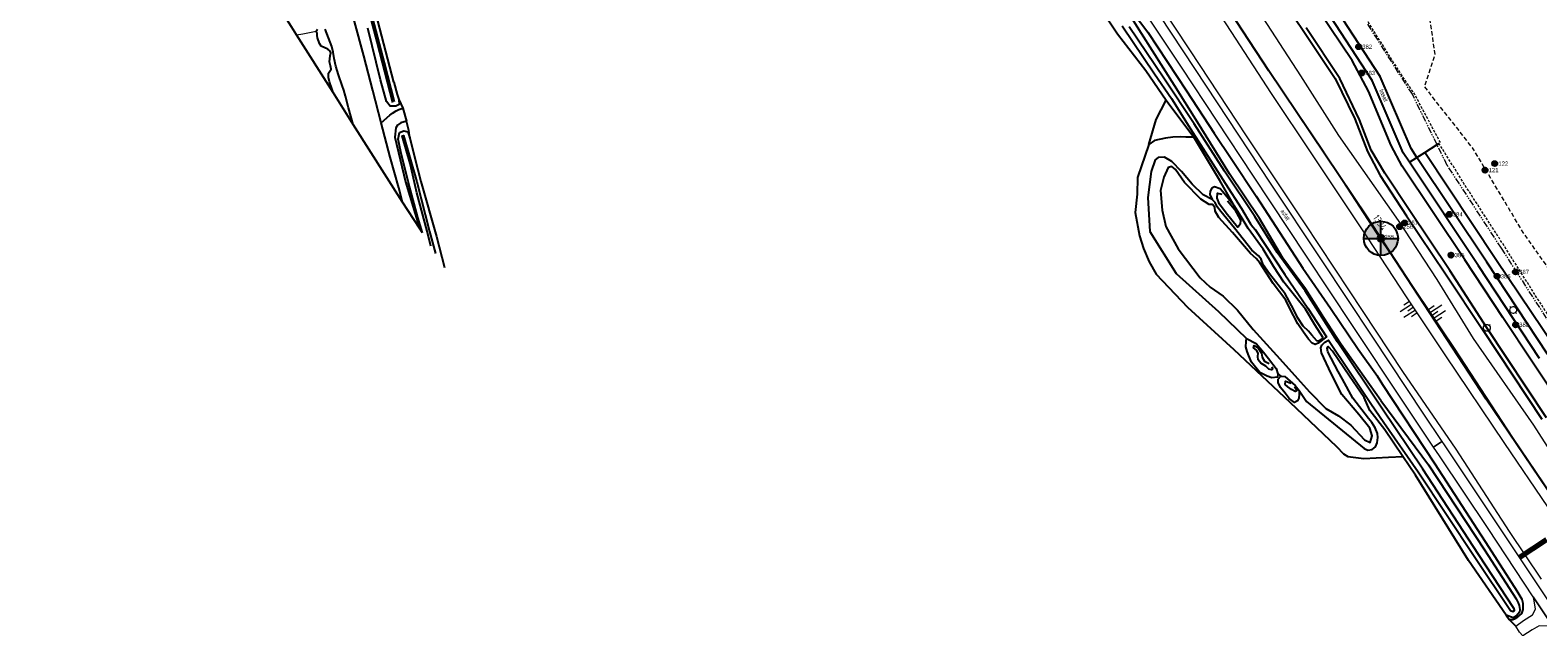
# Model space of a CAD drawing. Header units: metres. Extents: x 62183 to 64287, y 386037 to 390061.
# Tile 15 of 38: x 62724 to 63165, y 387622 to 387797. Entities that reach past the tile are written whole.
import ezdxf
from ezdxf.enums import TextEntityAlignment as Align

# ---------------------------------------------------------------- set-up
doc = ezdxf.new("R2010")
doc.units = ezdxf.units.M
for name, pattern in [('CENTER2', [28.575, 19.05, -3.175, 3.175, -3.175]), ('HIDDEN', [0.375, 0.25, -0.125]), ('PHANTOM2', [1.25, 0.625, -0.125, 0.125, -0.125, 0.125, -0.125])]:
    doc.linetypes.add(name, pattern=pattern)
doc.layers.get('0').update_dxf_attribs({"linetype": 'CONTINUOUS'})
for name, color, linetype in [('0 @ 0.5', 7, 'CONTINUOUS'), ('0 @ 1', 7, 'CONTINUOUS'), ('0 @ 5', 7, 'CONTINUOUS'), ('BS-BINNENKRUINLIJN-KPN', 253, 'CONTINUOUS'), ('BS-BINNENTEENLIJN-KPN', 253, 'CONTINUOUS'), ('BS-INSTEEK-SLOOT-KPN', 253, 'CONTINUOUS'), ('BS-OVERIG-KPN', 253, 'CONTINUOUS'), ('BS-SCHEIDINGSL-TALUDBEKL-NTZ', 253, 'CONTINUOUS'), ('BS-SCHEIDINGSLIJN-TALUDBEKL', 253, 'CONTINUOUS'), ('BS-VLAKAFSLUITING', 253, 'CONTINUOUS'), ('BS-WATERLIJN-KPN', 253, 'CONTINUOUS')]:
    doc.layers.add(name, color=color, linetype=linetype)
for name, color, linetype, lineweight in [('BS-Boorpunten', 253, 'CONTINUOUS', 25), ('BS-Boorpuntnummer', 253, 'CONTINUOUS', 25), ('BS-Dijkpaal', 2, 'CONTINUOUS', 25), ('BS-Dijkpaalnr', 6, 'CONTINUOUS', 25), ('BS-KANT-KREUKELBERM', 35, 'PHANTOM2', 0), ('BS-KANT-VERHARDING', 253, 'CONTINUOUS', 0), ('BS-KRUINLIJN', 253, 'CONTINUOUS', 0), ('BS-OVERIGE-PUNTEN', 253, 'CONTINUOUS', 0), ('BS-OVERIGE-TEKSTEN', 253, 'CONTINUOUS', 0), ('BS-PAAL-STEEN', 253, 'CONTINUOUS', 0), ('BS-RASTER', 253, 'RASTER', 0), ('BS-TEENLIJN', 11, 'CONTINUOUS', 0), ('BS-TEENSCHOT-GECONSTRUEERD', 1, 'HIDDEN', 13), ('BS-TUSSENBERM', 253, 'CONTINUOUS', 0), ('BS-ZANDLIJN', 2, 'HIDDEN', 20), ('Plts-Dwarsprofiel', 5, 'CENTER2', 70)]:
    doc.layers.add(name, color=color, linetype=linetype, lineweight=lineweight)
doc.layers.add('THEORETISCHE_NULLIJN', color=125, linetype='CONTINUOUS', plot=False)
doc.styles.add('ISO', font='isocp.shx', dxfattribs={"height": 2.5})
doc.linetypes.add('RASTER', pattern='A,3,-2,[200,RASTER,S=0.75,R=0,X=0,Y=0],-2,3', length=10)

# ---------------------------------------------------------------- blocks, each defined once
blk = doc.blocks.new('81', base_point=(62183.206022, 386036.879328))
at = {"layer": 'BS-OVERIGE-PUNTEN'}
blk.add_polyline3d([(62183.049772, 386036.410578, 0), (62182.924772, 386036.473078, 0), (62182.799772, 386036.598078, 0), (62182.737272, 386036.723078, 0), (62182.706022, 386036.848078, 0), (62182.737272, 386037.035578, 0), (62182.799772, 386037.160578, 0), (62182.924772, 386037.285578, 0), (62183.049772, 386037.348078, 0), (62183.174772, 386037.379328, 0), (62183.237272, 386037.379328, 0), (62183.362272, 386037.348078, 0), (62183.487272, 386037.285578, 0), (62183.612272, 386037.160578, 0), (62183.674772, 386037.035578, 0), (62183.706022, 386036.910578, 0), (62183.674772, 386036.723078, 0), (62183.612272, 386036.598078, 0), (62183.487272, 386036.473078, 0), (62183.362272, 386036.410578, 0), (62183.237272, 386036.379328, 0), (62183.174772, 386036.379328, 0)], close=True, dxfattribs=at)
for points in [[(62182.862272, 386037.223078, 0), (62182.706022, 386037.379328, 0)], [(62182.862272, 386036.535578, 0), (62182.706022, 386036.379328, 0)], [(62183.549772, 386037.223078, 0), (62183.706022, 386037.379328, 0)], [(62183.549772, 386036.535578, 0), (62183.706022, 386036.379328, 0)]]:
    blk.add_polyline3d(points, dxfattribs=at)
blk = doc.blocks.new('dijkpaal')
at = {"layer": 'BS-Dijkpaal'}
h = blk.add_hatch(color=256, dxfattribs=at)
h.paths.add_polyline_path([(0, 0), (0, 1, 0.414214), (-1, 0)])
h.paths.add_polyline_path([(1, 0), (0, 0), (0, -1, 0.414214)])
for p, q in [((0, -1), (0, 1)), ((-1, 0), (1, 0))]:
    blk.add_line(p, q, dxfattribs=at)
blk.add_circle((0, 0), 1, dxfattribs=at)
blk = doc.blocks.new('*U725')
at = {"layer": '0 @ 0.5', "xscale": 0.5, "yscale": 0.5, "zscale": 0.5}
blk.add_blockref('dijkpaal', (63119.559, 387735.658), dxfattribs=at)
at = {"layer": '0 @ 1'}
blk.add_blockref('dijkpaal', (63119.559, 387735.658), dxfattribs=at)
at = {"layer": '0 @ 5', "xscale": 5, "yscale": 5, "zscale": 5}
blk.add_blockref('dijkpaal', (63119.559, 387735.658), dxfattribs=at)
blk = doc.blocks.new('S03')
at = {"color": 0}
for p, q in [((-2.01, 0), (-2.01, -2.01)), ((-1, 0), (-1, -4.01)), ((0, 0), (0, -2.01)), ((1, 0), (1, -4.01)), ((2.01, 0), (2.01, -2.01))]:
    blk.add_line(p, q, dxfattribs=at)
blk = doc.blocks.new('S04')
at = {"color": 0}
for p, q in [((-2.01, 0), (-2.01, 2.01)), ((-1, 0), (-1, 4.01)), ((0, 0), (0, 2.01)), ((1, 0), (1, 4.01)), ((2.01, 0), (2.01, 2.01))]:
    blk.add_line(p, q, dxfattribs=at)
blk = doc.blocks.new('punt-boring')
at = {"layer": 'BS-Boorpunten'}
h = blk.add_hatch(color=8, dxfattribs=at)
h.dxf.hatch_style = 1
h.paths.add_polyline_path([(0.01, 1), (-0.87, -0.49), (0.86, -0.51)])
h = blk.add_hatch(color=1, dxfattribs=at)
h.dxf.hatch_style = 1
h.paths.add_polyline_path([(0.01, 1), (-0.87, -0.49), (0.86, -0.51)])
at = {"layer": 'BS-Boorpunten', "color": 8}
blk.add_lwpolyline([(0.01, 1), (-0.87, -0.49), (0.86, -0.51)], close=True, dxfattribs=at)
at = {"layer": 'BS-Boorpunten', "color": 1}
blk.add_lwpolyline([(0.01, 1), (-0.87, -0.49), (0.86, -0.51)], close=True, dxfattribs=at)
at = {"layer": 'BS-Boorpunten', "color": 8}
blk.add_circle((0, 0), 1, dxfattribs=at)
at = {"layer": 'BS-Boorpunten', "color": 1}
blk.add_circle((0, 0), 1, dxfattribs=at)
blk = doc.blocks.new('*U281', base_point=(63150.039, 387755.636))
at = {"layer": 'BS-Boorpunten', "xscale": 1.499999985, "yscale": 1.499999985, "zscale": 1.499999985}
blk.add_blockref('punt-boring', (63150.039, 387755.636), dxfattribs=at)
at = {"layer": 'BS-Boorpuntnummer', "linetype": 'ByBlock', "insert": (63152.159, 387755.636), "char_height": 2.5, "attachment_point": 4}
blk.add_mtext('121', dxfattribs=at)
blk = doc.blocks.new('*U282', base_point=(63152.885, 387757.552))
at = {"layer": 'BS-Boorpunten', "xscale": 1.499999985, "yscale": 1.499999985, "zscale": 1.499999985}
blk.add_blockref('punt-boring', (63152.885, 387757.552), dxfattribs=at)
at = {"layer": 'BS-Boorpuntnummer', "linetype": 'ByBlock', "insert": (63155.005, 387757.552), "char_height": 2.5, "attachment_point": 4}
blk.add_mtext('122', dxfattribs=at)
blk = doc.blocks.new('*U358', base_point=(63119.546, 387736.059))
at = {"layer": 'BS-Boorpunten', "xscale": 1.499999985, "yscale": 1.499999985, "zscale": 1.499999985}
blk.add_blockref('punt-boring', (63119.546, 387736.059), dxfattribs=at)
at = {"layer": 'BS-Boorpuntnummer', "linetype": 'ByBlock', "insert": (63121.666, 387736.059), "char_height": 2.5, "attachment_point": 4}
blk.add_mtext('255', dxfattribs=at)
blk = doc.blocks.new('*U359', base_point=(63125.038, 387739.095))
at = {"layer": 'BS-Boorpunten', "xscale": 1.499999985, "yscale": 1.499999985, "zscale": 1.499999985}
blk.add_blockref('punt-boring', (63125.038, 387739.095), dxfattribs=at)
at = {"layer": 'BS-Boorpuntnummer', "linetype": 'ByBlock', "insert": (63127.158, 387739.095), "char_height": 2.5, "attachment_point": 4}
blk.add_mtext('256', dxfattribs=at)
blk = doc.blocks.new('*U360', base_point=(63126.473, 387740.177))
at = {"layer": 'BS-Boorpunten', "xscale": 1.499999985, "yscale": 1.499999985, "zscale": 1.499999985}
blk.add_blockref('punt-boring', (63126.473, 387740.177), dxfattribs=at)
at = {"layer": 'BS-Boorpuntnummer', "linetype": 'ByBlock', "insert": (63128.593, 387740.177), "char_height": 2.5, "attachment_point": 4}
blk.add_mtext('257', dxfattribs=at)
blk = doc.blocks.new('*U577', base_point=(63113.048, 387791.753))
at = {"layer": 'BS-Boorpunten', "xscale": 1.499999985, "yscale": 1.499999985, "zscale": 1.499999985}
blk.add_blockref('punt-boring', (63113.048, 387791.753), dxfattribs=at)
at = {"layer": 'BS-Boorpuntnummer', "linetype": 'ByBlock', "insert": (63115.168, 387791.753), "char_height": 2.5, "attachment_point": 4}
blk.add_mtext('382', dxfattribs=at)
blk = doc.blocks.new('*U578', base_point=(63113.915, 387784.076))
at = {"layer": 'BS-Boorpunten', "xscale": 1.499999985, "yscale": 1.499999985, "zscale": 1.499999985}
blk.add_blockref('punt-boring', (63113.915, 387784.076), dxfattribs=at)
at = {"layer": 'BS-Boorpuntnummer', "linetype": 'ByBlock', "insert": (63116.035, 387784.076), "char_height": 2.5, "attachment_point": 4}
blk.add_mtext('383', dxfattribs=at)
blk = doc.blocks.new('*U579', base_point=(63139.544, 387742.697))
at = {"layer": 'BS-Boorpunten', "xscale": 1.499999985, "yscale": 1.499999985, "zscale": 1.499999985}
blk.add_blockref('punt-boring', (63139.544, 387742.697), dxfattribs=at)
at = {"layer": 'BS-Boorpuntnummer', "linetype": 'ByBlock', "insert": (63141.664, 387742.697), "char_height": 2.5, "attachment_point": 4}
blk.add_mtext('384', dxfattribs=at)
blk = doc.blocks.new('*U580', base_point=(63140.101, 387730.76))
at = {"layer": 'BS-Boorpunten', "xscale": 1.499999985, "yscale": 1.499999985, "zscale": 1.499999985}
blk.add_blockref('punt-boring', (63140.101, 387730.76), dxfattribs=at)
at = {"layer": 'BS-Boorpuntnummer', "linetype": 'ByBlock', "insert": (63142.221, 387730.76), "char_height": 2.5, "attachment_point": 4}
blk.add_mtext('385', dxfattribs=at)
blk = doc.blocks.new('*U581', base_point=(63153.587, 387724.567))
at = {"layer": 'BS-Boorpunten', "xscale": 1.499999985, "yscale": 1.499999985, "zscale": 1.499999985}
blk.add_blockref('punt-boring', (63153.587, 387724.567), dxfattribs=at)
at = {"layer": 'BS-Boorpuntnummer', "linetype": 'ByBlock', "insert": (63155.707, 387724.567), "char_height": 2.5, "attachment_point": 4}
blk.add_mtext('386', dxfattribs=at)
blk = doc.blocks.new('*U582', base_point=(63158.975, 387725.834))
at = {"layer": 'BS-Boorpunten', "xscale": 1.499999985, "yscale": 1.499999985, "zscale": 1.499999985}
blk.add_blockref('punt-boring', (63158.975, 387725.834), dxfattribs=at)
at = {"layer": 'BS-Boorpuntnummer', "linetype": 'ByBlock', "insert": (63161.095, 387725.834), "char_height": 2.5, "attachment_point": 4}
blk.add_mtext('387', dxfattribs=at)
blk = doc.blocks.new('*U583', base_point=(63158.993, 387710.368))
at = {"layer": 'BS-Boorpunten', "xscale": 1.499999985, "yscale": 1.499999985, "zscale": 1.499999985}
blk.add_blockref('punt-boring', (63158.993, 387710.368), dxfattribs=at)
at = {"layer": 'BS-Boorpuntnummer', "linetype": 'ByBlock', "insert": (63161.113, 387710.368), "char_height": 2.5, "attachment_point": 4}
blk.add_mtext('388', dxfattribs=at)
blk = doc.blocks.new('A$C58CE76E8')
at = {"layer": 'BS-Boorpunten', "xscale": 0.5, "yscale": 0.5, "zscale": 0.5}
for name, p in [('*U577', (63113.048, 387791.753)), ('*U578', (63113.915, 387784.076)), ('*U281', (63150.039, 387755.636)), ('*U282', (63152.885, 387757.552)), ('*U579', (63139.544, 387742.697)), ('*U359', (63125.038, 387739.095)), ('*U360', (63126.473, 387740.177)), ('*U358', (63119.546, 387736.059)), ('*U580', (63140.101, 387730.76)), ('*U581', (63153.587, 387724.567)), ('*U582', (63158.975, 387725.834)), ('*U583', (63158.993, 387710.368))]:
    blk.add_blockref(name, p, dxfattribs=at)
at = {"layer": 'BS-Boorpunten', "color": 253, "xscale": 0.5, "yscale": 0.5, "zscale": 0.5}
for name, p in [('*U577', (63113.048, 387791.753)), ('*U577', (63113.048, 387791.753)), ('*U577', (63113.048, 387791.753)), ('*U578', (63113.915, 387784.076)), ('*U578', (63113.915, 387784.076)), ('*U578', (63113.915, 387784.076)), ('*U281', (63150.039, 387755.636)), ('*U281', (63150.039, 387755.636)), ('*U281', (63150.039, 387755.636)), ('*U282', (63152.885, 387757.552)), ('*U282', (63152.885, 387757.552)), ('*U282', (63152.885, 387757.552)), ('*U579', (63139.544, 387742.697)), ('*U579', (63139.544, 387742.697)), ('*U579', (63139.544, 387742.697)), ('*U359', (63125.038, 387739.095)), ('*U359', (63125.038, 387739.095)), ('*U359', (63125.038, 387739.095)), ('*U360', (63126.473, 387740.177)), ('*U360', (63126.473, 387740.177)), ('*U360', (63126.473, 387740.177)), ('*U358', (63119.546, 387736.059)), ('*U358', (63119.546, 387736.059)), ('*U358', (63119.546, 387736.059)), ('*U580', (63140.101, 387730.76)), ('*U580', (63140.101, 387730.76)), ('*U580', (63140.101, 387730.76)), ('*U581', (63153.587, 387724.567)), ('*U581', (63153.587, 387724.567)), ('*U581', (63153.587, 387724.567)), ('*U582', (63158.975, 387725.834)), ('*U582', (63158.975, 387725.834)), ('*U582', (63158.975, 387725.834)), ('*U583', (63158.993, 387710.368)), ('*U583', (63158.993, 387710.368)), ('*U583', (63158.993, 387710.368))]:
    blk.add_blockref(name, p, dxfattribs=at)
at = {"layer": 'BS-Boorpuntnummer', "color": 8, "xscale": 0.7499999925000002, "yscale": 0.7499999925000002, "zscale": 0.7499999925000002}
for p in [(63113.048, 387791.753), (63113.915, 387784.076), (63150.039, 387755.636), (63152.885, 387757.552), (63139.544, 387742.697), (63125.038, 387739.095), (63126.473, 387740.177), (63119.546, 387736.059), (63140.101, 387730.76), (63153.587, 387724.567), (63158.975, 387725.834), (63158.993, 387710.368)]:
    blk.add_blockref('punt-boring', p, dxfattribs=at)
at = {"layer": 'BS-Boorpuntnummer', "color": 8, "char_height": 1.25, "attachment_point": 4}
for s, insert in [('382', (63114.108, 387791.753)), ('383', (63114.975, 387784.076)), ('121', (63151.099, 387755.636)), ('122', (63153.945, 387757.552)), ('384', (63140.604, 387742.697)), ('256', (63126.098, 387739.095)), ('257', (63127.533, 387740.177)), ('255', (63120.606, 387736.059)), ('385', (63141.161, 387730.76)), ('386', (63154.647, 387724.567)), ('387', (63160.035, 387725.834)), ('388', (63160.053, 387710.368))]:
    blk.add_mtext(s, dxfattribs=dict(at, insert=insert))

msp = doc.modelspace()

# ---------------------------------------------------------------- linework, layer by layer
at = {"layer": 'BS-BINNENKRUINLIJN-KPN'}
for points in [[(63044.62, 387804.88), (63051.3, 387796.07), (63062.64, 387778.84), (63070.75, 387766.48), (63075.93, 387758.77), (63083.04, 387748.02), (63088.78, 387739.16), (63096.69, 387726.96), (63104.83, 387715.19), (63112.93, 387703.28), (63118.54, 387695.3)], [(62812.8, 387778.32), (62812.52, 387779.24), (62811.78, 387781.5), (62811.43, 387782.73), (62811.44, 387784.01), (62811.83, 387784.65), (62812.2, 387785.15), (62812.07, 387786.15), (62811.72, 387787.37), (62811.97, 387789.11), (62812.1, 387789.99), (62811.98, 387790.44), (62811.23, 387791.03), (62809.31, 387791.96), (62808.78, 387792.69), (62808.25, 387794.41), (62808.18, 387795.02), (62808.13, 387795.7), (62807.82, 387796.3), (62808.21, 387796.86)], [(62818.68, 387769.02), (62817.32, 387773.88), (62816.44, 387777.32), (62815.94, 387779.05), (62815.43, 387780.46), (62814.38, 387783.51), (62813.65, 387786.06), (62813.16, 387788.36), (62812.79, 387790.21), (62812.4, 387791.85), (62810.5, 387796.93)], [(63074.62, 387746.62), (63076.68, 387744.2), (63078.46, 387740.97), (63078.4, 387739.84), (63077.91, 387739.14), (63077.57, 387738.96), (63074.24, 387743.06), (63072.27, 387745.65), (63071.6, 387747.46), (63071.71, 387748.91), (63072.94, 387748.56)], [(63087.67, 387698.07), (63087.85, 387697.42), (63087.56, 387697.22), (63086.71, 387697.34), (63085.83, 387698.28), (63084.41, 387699.18), (63083.64, 387700.1), (63083.54, 387701.06), (63083.61, 387702.11), (63083.14, 387702.98), (63082.28, 387703.6), (63082.46, 387704.31), (63083.52, 387703.72), (63084.58, 387702.08), (63084.79, 387700.94), (63085.52, 387699.77), (63086.84, 387699.01)], [(63094.23, 387692.35), (63094.96, 387691.18), (63094.42, 387690.81), (63093.36, 387691.4), (63092.29, 387692.23), (63091.48, 387692.89), (63091.59, 387693.82), (63093.3, 387693.25)], [(63156.21, 387625.41), (63157.12, 387624.12), (63158.19, 387624.07), (63158.87, 387624.43), (63159.63, 387624.91), (63160.82, 387625.85), (63161.2, 387627.06), (63161.23, 387628.77), (63160.94, 387629.93), (63159.42, 387632.38), (63151.21, 387645.22), (63135.41, 387669.56), (63120.1, 387692.77), (63118.54, 387695.3)]]:
    msp.add_lwpolyline(points, dxfattribs=at)
at = {"layer": 'BS-BINNENTEENLIJN-KPN'}
for points in [[(62833.17, 387746.29), (62832.03, 387750.47), (62829.55, 387759.47), (62826.9, 387769.48), (62824.4, 387778.97), (62821.8, 387789.12), (62819.11, 387799.18), (62815.96, 387810.87), (62812.39, 387824.35), (62808.17, 387840.55), (62805, 387852.18), (62802.22, 387862.48), (62798.52, 387876.33), (62794.99, 387889.74), (62791.04, 387904.54), (62787.43, 387917.62), (62783.06, 387934.47), (62780.16, 387944.66), (62777.06, 387956.35), (62773.63, 387969.17), (62769.43, 387981.85)], [(63076.68, 387745.12), (63073.17, 387749.42), (63072.47, 387750.2), (63070.85, 387750.75), (63070.09, 387750.4), (63069.55, 387749.53), (63069.44, 387748.55), (63070.14, 387747.06)], [(63089.39, 387696.06), (63089.26, 387695.05), (63087.67, 387694.83), (63086.29, 387695.34), (63084.13, 387696.45), (63081.65, 387699.41), (63080.89, 387701.27), (63080.39, 387702.53), (63080.04, 387703.93), (63080.11, 387705.44), (63080.18, 387706.39)], [(63095.62, 387691.1), (63095.62, 387689.94), (63095.5, 387688.89), (63095.1, 387688.12), (63094.26, 387687.6), (63092.69, 387688.82), (63091.56, 387690.34), (63090.18, 387692), (63089.43, 387693.46), (63089.48, 387694.46), (63090.26, 387695.31)]]:
    msp.add_lwpolyline(points, dxfattribs=at)
at = {"layer": 'BS-INSTEEK-SLOOT-KPN'}
for points in [[(62830.6, 387781.4), (62823.51, 387808.42), (62818.5, 387827.32), (62813.63, 387845.32), (62808.18, 387867.05), (62803.35, 387885.32), (62798.44, 387903.79)], [(63036.72, 387804.17), (63042.46, 387795.5), (63050.69, 387784.77), (63056.64, 387776.13), (63064.75, 387765.29)], [(63119.51, 387688.21), (63107.91, 387704.65), (63102.8, 387712.45), (63097.43, 387720.94), (63090.89, 387729.88), (63083.99, 387741.48), (63075.23, 387754.56), (63065.88, 387769.65), (63059.15, 387780.44), (63049.47, 387795.6), (63044.1, 387804.09)], [(62830.6, 387781.4), (62831.58, 387777.77), (62832.04, 387776.3), (62832.13, 387774.9), (62831.2, 387774.34), (62829.5, 387774.34), (62828.48, 387775.72), (62826.65, 387782.1), (62822.99, 387797.18)], [(62838.94, 387737.25), (62837.57, 387741.73), (62834.8, 387752.3), (62832.61, 387760.97), (62831.83, 387764.69), (62832.28, 387766.64), (62833.47, 387767.19), (62834.67, 387766.88), (62835.31, 387765.13), (62836.74, 387759.18), (62838.46, 387752.29), (62843.08, 387736.23), (62845.38, 387727.16)], [(63102.67, 387706.57), (63100.17, 387710.39), (63097.51, 387714.91), (63094.68, 387718.47), (63091.12, 387722.88), (63088.21, 387727.29), (63085.12, 387732.51), (63080.69, 387738.51), (63078.9, 387741.46), (63076.68, 387745.12), (63072.38, 387752.58), (63064.75, 387765.29)], [(63102.67, 387706.57), (63101.16, 387705.62), (63100.81, 387705.72), (63099.31, 387707.29), (63098.39, 387708.48), (63096.84, 387710.01), (63095.15, 387712.49), (63094.32, 387714.14), (63093.37, 387716.06), (63091.49, 387719.4), (63086.94, 387725.27), (63085.04, 387727.93), (63084.5, 387729.54), (63083.69, 387730.57), (63081.76, 387732.2), (63076.68, 387738.62), (63072.67, 387743.56), (63071.62, 387744.92), (63071.06, 387746.19), (63070.14, 387747.06), (63067.49, 387748.39), (63064.33, 387751.56), (63061.14, 387755.27), (63058.36, 387758.21), (63056.21, 387759.41), (63054.31, 387759.35), (63053.5, 387758.65), (63052.34, 387755.21), (63051.32, 387747.65), (63051.92, 387737.66), (63059.58, 387725.34), (63071.97, 387714.28), (63080.18, 387706.39), (63083.05, 387704.88), (63085.17, 387702.36), (63086.6, 387700.52), (63088.89, 387697.55), (63089.39, 387696.06), (63090.26, 387695.31), (63091.4, 387695.23), (63094.43, 387692.56), (63095.62, 387691.1), (63097.76, 387687.93), (63114.64, 387674.2), (63115.74, 387673.67), (63117.02, 387673.87), (63117.94, 387674.67), (63118.44, 387675.79), (63118.64, 387677.36), (63118.54, 387678.52), (63117.86, 387680.22), (63116.91, 387681.8), (63115.89, 387682.94), (63111.3, 387688.92), (63108.27, 387694.48), (63107.03, 387696.72), (63104.03, 387702.42), (63103.8, 387703.56), (63104.08, 387704.05), (63105.41, 387702.61)], [(63120.69, 387679.63), (63116.32, 387685.26), (63114.65, 387689.05), (63110.4, 387695.36), (63105.41, 387702.61)], [(63119.51, 387688.21), (63133.47, 387669.36), (63149.87, 387644.51), (63159.12, 387630.14), (63159.71, 387628.99), (63160.03, 387628.22), (63160.27, 387626.99), (63160.14, 387626.23), (63159.26, 387625.18), (63158.31, 387624.58), (63156.21, 387625.41), (63145.22, 387641.38), (63129.64, 387666.37), (63125.97, 387671.8)], [(63125.97, 387671.8), (63120.69, 387679.63)]]:
    msp.add_lwpolyline(points, dxfattribs=at)
at = {"layer": 'BS-KANT-KREUKELBERM', "ltscale": 3}
msp.add_lwpolyline([(63172.13, 387705.96), (63154.85, 387732.79), (63138.98, 387757.04), (63136, 387763.1), (63128.76, 387777.83), (63115.67, 387798.44)], dxfattribs=at)
at = {"layer": 'BS-KANT-VERHARDING'}
for points in [[(63054.69, 387800.86, 1.7), (63068.36, 387780.26, 1.73), (63087.14, 387751.82, 1.69), (63102.04, 387729.38, 1.69), (63117.06, 387706.7, 1.68), (63132.04, 387684.22, 1.72), (63137.41, 387676.22, 1.72), (63134.96, 387674.54, 1.63), (63134.95, 387674.55, 1.63), (63126.14, 387687.7, 1.63), (63111.2, 387710.2, 1.59), (63097.82, 387730.47, 1.63), (63082.03, 387754.2, 1.61), (63061.18, 387785.76, 1.64), (63042.14, 387814.41, 1.67)], [(63134.96, 387674.54, 1.63), (63137.39, 387676.24, 1.72), (63138.05, 387675.27, 1.72), (63151.38, 387655.33, 1.73), (63165.39, 387634.23, 1.7), (63174.55, 387620.47, 1.7), (63192.65, 387593.38, 1.68), (63207.39, 387570.96, 1.69), (63222.6, 387547.86, 1.68), (63223.32, 387546.78, 1.68), (63220.85, 387545.22, 1.66), (63212.53, 387557.75, 1.63), (63198.38, 387579.26, 1.64), (63181.82, 387604.24, 1.64), (63164.1, 387630.77, 1.63), (63150.91, 387650.71, 1.66), (63136.67, 387671.98, 1.66), (63134.96, 387674.54, 1.63)]]:
    msp.add_polyline3d(points, dxfattribs=at)
msp.add_polyline3d([(63171.42, 387619.82, 1.63), (63168.79, 387622.12, 1.59), (63165.85, 387622.28, 1.36), (63163.84, 387621.05, 1.09), (63161.09, 387619.32, 0.75), (63160.12, 387620.4, 0.73), (63159.09, 387622.15, 0.66), (63161.29, 387623.86, 0.99), (63163.93, 387625.49, 1.35), (63164.77, 387627.16, 1.55), (63164.28, 387630.16, 1.6), (63164.1, 387630.77, 1.63)], close=True, dxfattribs=at)
at = {"layer": 'BS-KRUINLIJN'}
for points in [[(63168.43, 387657.1), (63155.82, 387675.63), (63138.41, 387701.58), (63127.04, 387718.57), (63115.73, 387735.86), (63099.48, 387760.12), (63087.49, 387778.11), (63070.43, 387804.36)], [(63171.69, 387657.46), (63158.19, 387677.34), (63141.1, 387703.53), (63130.08, 387719.91), (63118.3, 387737.26), (63102.34, 387761.73), (63090.36, 387779.49), (63072.94, 387805.56)]]:
    msp.add_lwpolyline(points, dxfattribs=at)
at = {"layer": 'BS-OVERIG-KPN'}
for points in [[(62826.9, 387769.48), (62829.46, 387771.69), (62830.21, 387772.36), (62831.22, 387772.96), (62832.01, 387773.4), (62833.24, 387773.74), (62834.33, 387769.94), (62832.63, 387769.44), (62831.61, 387768.76), (62831.2, 387768.04), (62830.84, 387765.29), (62834.01, 387752.17), (62838.05, 387738.65)], [(62832.04, 387776.3), (62833.24, 387773.74)], [(63051.57, 387763.16), (63053.78, 387770.48), (63056.64, 387776.13)], [(62835.31, 387765.13), (62834.93, 387767.23), (62834.33, 387769.94)], [(63064.75, 387765.29), (63062.49, 387765.25), (63060.75, 387765.35), (63058.61, 387765.33), (63056.49, 387765.02), (63053.3, 387764.32), (63051.57, 387763.16), (63048.3, 387753.5), (63048.18, 387748.57), (63047.57, 387743.25), (63048.88, 387736.37), (63050.05, 387732.71), (63051.69, 387728.84), (63053.78, 387725.19), (63062.94, 387715.52), (63076.45, 387703.12), (63092.91, 387687.7), (63106.59, 387674.7), (63108.65, 387672.59), (63109.86, 387671.81), (63114.52, 387671.28), (63121.78, 387671.66)], [(63121.78, 387671.66), (63125.97, 387671.8)], [(63159.09, 387622.15), (63157.12, 387624.12)]]:
    msp.add_lwpolyline(points, dxfattribs=at)
at = {"layer": 'BS-RASTER', "flags": 128}
msp.add_lwpolyline([(62802.11, 387795.21), (62803.98, 387795.49), (62807.82, 387796.3)], dxfattribs=at)
at = {"layer": 'BS-SCHEIDINGSL-TALUDBEKL-NTZ'}
msp.add_lwpolyline([(63136, 387763.1), (63136.56, 387763.47)], dxfattribs=at)
at = {"layer": 'BS-SCHEIDINGSLIJN-TALUDBEKL'}
for points in [[(63221.24, 387625.59), (63219.16, 387628.09), (63217.73, 387630.13), (63216.9, 387631.56), (63216.41, 387632.38), (63215.63, 387633.23), (63213.8, 387634.14), (63204.72, 387647.54), (63187.7, 387673.07), (63168.34, 387701.79), (63150.54, 387728.7), (63130.12, 387759.33), (63128.39, 387761.97), (63119.3, 387783.07), (63106.84, 387802.17), (63090.39, 387826.91), (63088.3, 387829.08), (63086.27, 387827.45)], [(63085.62, 387813.21), (63096.84, 387796.56), (63106.13, 387782.5), (63111.95, 387770.66), (63115.67, 387761.07), (63119.31, 387754.04), (63127.06, 387742.3), (63138.5, 387725.24), (63149.47, 387708.66), (63166.67, 387682.72)], [(63172.65, 387686.33), (63155.28, 387712.51), (63144.08, 387729.35), (63125.79, 387756.81), (63122.51, 387762.86), (63115.94, 387778.73), (63111.15, 387787.71), (63101.49, 387802.09)], [(63165.96, 387700.51), (63148.11, 387727.58), (63127.94, 387757.94), (63126.09, 387760.73), (63117, 387781.84), (63104.67, 387800.74)], [(63168.08, 387683.18), (63150.57, 387709.48), (63139.75, 387726.23), (63128.05, 387743.73), (63120.67, 387754.77), (63116.73, 387761.45), (63113.25, 387770.32), (63107.49, 387782.51), (63097.66, 387797.25)], [(63127.94, 387757.94), (63130.12, 387759.33), (63132.45, 387760.8), (63136, 387763.1)], [(63239.85, 387613.35), (63237.83, 387614.32), (63236.52, 387615.26), (63230.4, 387620.98), (63223.42, 387627.65), (63221.09, 387630.07), (63218.44, 387632.66), (63216.91, 387634.17), (63207.25, 387648.45), (63189.99, 387674.42), (63170.43, 387703.84), (63153.22, 387729.47), (63132.45, 387760.8)]]:
    msp.add_lwpolyline(points, dxfattribs=at)
at = {"layer": 'BS-TEENLIJN'}
msp.add_lwpolyline([(63048.37, 387813.81), (63063.72, 387790.56), (63080.1, 387765.69), (63097.11, 387740.22), (63110.27, 387720.34), (63125.89, 387696.73), (63141.48, 387673.92), (63157.09, 387649.84), (63166.43, 387635.91)], dxfattribs=at)
at = {"layer": 'BS-TEENSCHOT-GECONSTRUEERD', "ltscale": 3, "flags": 128}
msp.add_lwpolyline([(63465.67, 387263.56), (63459.24, 387271.51), (63453.52, 387277.93), (63453.52, 387277.92), (63453.52, 387277.93), (63466.29, 387286.16), (63480.85, 387295.82), (63481.63, 387295.24), (63483.22, 387294.05), (63485.8, 387292.73), (63488.8, 387292.01), (63491.59, 387291.92), (63494.12, 387292.62), (63497.51, 387294.73), (63499.71, 387297.49), (63500.66, 387300.21), (63500.75, 387304.57), (63499.97, 387307.28), (63497.61, 387310.59), (63493.86, 387314.17), (63490.12, 387316.38), (63484.88, 387317.92), (63480.08, 387318.18), (63475.37, 387317.57), (63471.7, 387315.56), (63446.67, 387296.81), (63444.67, 387296.83), (63443.76, 387297.61), (63435.82, 387309.68), (63433.26, 387313.22), (63427.19, 387322.37), (63423.23, 387329.49), (63420.74, 387334.54), (63408.88, 387361.31), (63399.22, 387375.91), (63384.01, 387398.88), (63370.3, 387420.39), (63368.86, 387422.12), (63346.74, 387445.44), (63338.9, 387456.81), (63329.14, 387472.07), (63309.26, 387502.53), (63294.58, 387523.48), (63281.09, 387544.87), (63278.71, 387549.5), (63274.96, 387558.14), (63271.18, 387566.62), (63269.86, 387569.72), (63266.08, 387575.42), (63257.86, 387587.61), (63254.21, 387593.49), (63241.12, 387612.74), (63238.72, 387616.27), (63231.95, 387624.5), (63223.5, 387632.91), (63217.99, 387639.15), (63203.84, 387659.41), (63198.14, 387667.88), (63181.92, 387692.51), (63164.86, 387718.87), (63154.14, 387735.8), (63143.85, 387751.73), (63136.56, 387763.47), (63136.97, 387763.67), (63129.34, 387778.02), (63125.73, 387783.26), (63111.78, 387805.43), (63095.03, 387830.64), (63088.96, 387837.97), (63075.18, 387853.89), (63070.42, 387861.68), (63069.89, 387861.4), (63064, 387870.79), (63043.38, 387902.36), (63032.98, 387918.72), (63004.45, 387961.04), (62988.13, 387987.34), (62977.58, 388003.19), (62965.38, 388019.69), (62958.93, 388026.04), (62940.67, 388043.4), (62917.73, 388063.78), (62901.32, 388078.27), (62881.2, 388094.12), (62874.11, 388099.42)], dxfattribs=at)
at = {"layer": 'BS-TUSSENBERM'}
msp.add_lwpolyline([(63177.05, 387661.19), (63164.37, 387680.99), (63146.64, 387706.32), (63136.01, 387723.58), (63124.74, 387740.94), (63107.24, 387765.8), (63096.13, 387783.26), (63078.9, 387809.8)], dxfattribs=at)
at = {"layer": 'BS-VLAKAFSLUITING'}
msp.add_lwpolyline([(62838.94, 387737.25), (62838.05, 387738.65), (62833.17, 387746.29), (62818.68, 387769.02), (62812.8, 387778.32), (62802.11, 387795.21), (62800.6, 387797.58), (62792.89, 387809.78)], dxfattribs=at)
at = {"layer": 'BS-WATERLIJN-KPN'}
for points in [[(62830.77, 387775.6), (62827.86, 387787.08), (62823.97, 387801.84), (62816.99, 387828.17), (62810.96, 387851.46), (62803.99, 387877.71), (62798.4, 387898.5), (62792.52, 387921.31), (62786.32, 387944.86), (62781.54, 387963.45), (62780.78, 387963.33), (62782.76, 387955.59), (62790.26, 387926.76), (62796.13, 387905.38), (62802.08, 387882.29), (62807.7, 387861.48), (62814.33, 387836.01), (62820.78, 387811.38), (62825.6, 387793.19), (62830.19, 387775.48)], [(63043.85, 387797.84), (63053.27, 387783.81), (63058.21, 387776.64), (63063.83, 387767.69), (63073.94, 387751.81), (63078.75, 387744.43), (63081.35, 387739.95), (63082.05, 387739.01), (63082.79, 387738.27), (63091.38, 387725.07), (63098.12, 387715.2), (63103.58, 387706.8), (63101.2, 387704.97), (63100.26, 387704.61), (63099.42, 387705), (63098.32, 387706.19), (63096.86, 387708.18), (63095.25, 387710.65), (63092.79, 387715.36), (63091.68, 387717.62), (63088.05, 387722.46), (63084.15, 387728.52), (63083.07, 387729.79), (63081.37, 387731.28), (63076.06, 387737.35), (63072.1, 387741.8), (63071.04, 387743.59), (63070.94, 387744.75), (63070.26, 387745.54), (63069.26, 387745.62), (63066.86, 387747.12), (63062.02, 387752.02), (63059.42, 387755.79), (63058.3, 387756.74), (63057.28, 387756.42), (63055.97, 387753.58), (63055.06, 387749.68), (63055.51, 387743.95), (63056.63, 387739.13), (63060.23, 387732.63), (63066.68, 387724.07), (63069.58, 387721.39), (63073.33, 387718.79), (63077.57, 387714.61), (63082.15, 387708.98), (63089.95, 387700.36), (63095.13, 387694.64), (63098.64, 387690.72), (63103.47, 387685.88), (63107.18, 387683.71), (63110.76, 387681), (63114.75, 387676.74), (63116.37, 387675.87), (63117.03, 387677.85), (63116.34, 387680.12), (63113.07, 387684.13), (63108.12, 387689.95), (63105.03, 387696.15), (63102.14, 387702.13), (63101.98, 387703.65), (63102.28, 387704.4), (63103.15, 387705.24), (63104.2, 387705.85), (63110.53, 387696.41), (63116.6, 387687.29), (63120.4, 387681.74)], [(63119.82, 387685.94), (63106.88, 387705.41), (63097.38, 387720.31), (63089.15, 387731.52), (63082.62, 387742.08), (63073.73, 387755.33), (63064.88, 387769.19), (63056.04, 387782.52), (63045.87, 387797.63)], [(62841.41, 387733.38), (62840.39, 387737.78), (62837.34, 387748.96), (62835.38, 387757.54), (62832.99, 387765.64), (62833.46, 387765.82), (62837.28, 387752.22), (62841.03, 387737.67), (62842.8, 387731.21)], [(63120.4, 387681.74), (63130.45, 387667.33), (63147.03, 387642.33), (63157.51, 387626.72), (63158.21, 387626.49), (63158.64, 387626.74), (63158.55, 387627.27), (63148.16, 387643.16), (63131.83, 387668.08), (63119.82, 387685.94)]]:
    msp.add_lwpolyline(points, dxfattribs=at)
at = {"layer": 'BS-ZANDLIJN', "ltscale": 5, "flags": 128}
msp.add_lwpolyline([(63499.08, 387299.63), (63500.1, 387306.8), (63500.27, 387307.99), (63492.93, 387317.11), (63485.31, 387320.31), (63475.04, 387320.46), (63462.1, 387310.5), (63453.76, 387302.52), (63440.93, 387303.78), (63439.29, 387311.75), (63425.01, 387338.69), (63416.67, 387354.76), (63402.28, 387380.84), (63385.28, 387406.49), (63374.18, 387421.66), (63362.49, 387439.23), (63353.78, 387446.19), (63334.9, 387474.97), (63319.09, 387498.52), (63302.14, 387523.17), (63290.16, 387543.28), (63284.12, 387557.03), (63269.4, 387580.68), (63253.34, 387604.89), (63262.31, 387614.97), (63262.18, 387620.97), (63256.2, 387625.51), (63237.06, 387626.56), (63224.06, 387644.56), (63216.36, 387654.02), (63197.93, 387680.66), (63184.85, 387699.77), (63185.17, 387703.51), (63161.21, 387737.38), (63146.38, 387762.17), (63132.37, 387780.02), (63135.45, 387789.41), (63133.35, 387803.78), (63124.99, 387813.96), (63116.28, 387808.33), (63105.35, 387823.92), (63110.55, 387828.03), (63104.78, 387835.02), (63099.89, 387831.82), (63092.83, 387846.72), (63082.81, 387855.9), (63064.07, 387885.9), (63046.82, 387909.75), (63026.5, 387938.73), (63021.75, 387950.76), (63011.69, 387964.23), (62993.29, 387992.34), (62976.78, 388012.96), (62963.96, 388032.4), (62944.94, 388049.53), (62923.13, 388068.32), (62903.35, 388085.18), (62886.25, 388099.87), (62867.92, 388115.3), (62842.43, 388127.04), (62811.69, 388149.25), (62781.94, 388164.96), (62758.96, 388179.44), (62753.68, 388189.75), (62734.43, 388203.05), (62722.76, 388228.37), (62716.48, 388251.68), (62715.49, 388256.83), (62721.04, 388258.28), (62723.79, 388262.51), (62722.96, 388267.45), (62728.46, 388268.46), (62735.89, 388270.43), (62739.09, 388277.71), (62738.04, 388284.96), (62721.63, 388286.09), (62706.72, 388286.62), (62702.37, 388293.45), (62701.43, 388303.08), (62698.17, 388319.03), (62691.06, 388347.29), (62690.84, 388357.66), (62692.49, 388361.28), (62702.86, 388363.85), (62714.73, 388369.8), (62715.6, 388375.47), (62713.66, 388378.99), (62691.75, 388380.24), (62678.34, 388377.27), (62678.69, 388386.99), (62673.97, 388406.28), (62665, 388441.7), (62657.91, 388475.31), (62648.33, 388509.34), (62640.08, 388538.69), (62631.17, 388573.95), (62632.11, 388584), (62630.94, 388588.92), (62626.55, 388594.17), (62623.28, 388606.17), (62616.39, 388632.84), (62609.21, 388662.02), (62603.99, 388666.66)], dxfattribs=at)
at = {"layer": 'Plts-Dwarsprofiel', "ltscale": 0.5}
msp.add_line((63160.06, 387642.26), (63241.72, 387696.46), dxfattribs=at)
at = {"layer": 'THEORETISCHE_NULLIJN'}
msp.add_lwpolyline([(63170.6, 387658.78), (63150.41, 387688.57), (63115.49, 387741.87), (63086.74, 387784.73), (63059.98, 387825.62)], dxfattribs=at)

# ---------------------------------------------------------------- block references
msp.add_blockref('*U725', (0, 0))
at = {"layer": 'BS-Boorpunten', "color": 253}
msp.add_blockref('A$C58CE76E8', (0, 0), dxfattribs=at)
at = {"layer": 'BS-KRUINLIJN'}
for name, p, rotation in [('S04', (63129.08, 387715.52), 123.7996837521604), ('S03', (63134.6, 387713.19), 123.9249682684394)]:
    msp.add_blockref(name, p, dxfattribs=dict(at, rotation=rotation))
at = {"layer": 'BS-PAAL-STEEN', "xscale": 2, "yscale": 2, "zscale": 2}
for p in [(63158.29, 387714.7), (63150.57, 387709.48)]:
    msp.add_blockref('81', p, dxfattribs=at)

# ---------------------------------------------------------------- texts
at = {"layer": 'BS-Dijkpaalnr', "style": 'ISO'}
msp.add_text('1334', height=2, rotation=302.8674, dxfattribs=at).set_placement((63117.15, 387741.76))
at = {"layer": 'BS-OVERIGE-TEKSTEN', "width": 0.68}
for s, rotation, p in [('basalt', 292.5901, (63120.4, 387777.52)), ('asfalt', 302.0633, (63091.58, 387742.53))]:
    msp.add_text(s, height=1.25, rotation=rotation, dxfattribs=at).set_placement(p, align=Align.MIDDLE)

doc.saveas('drawing.dxf')
